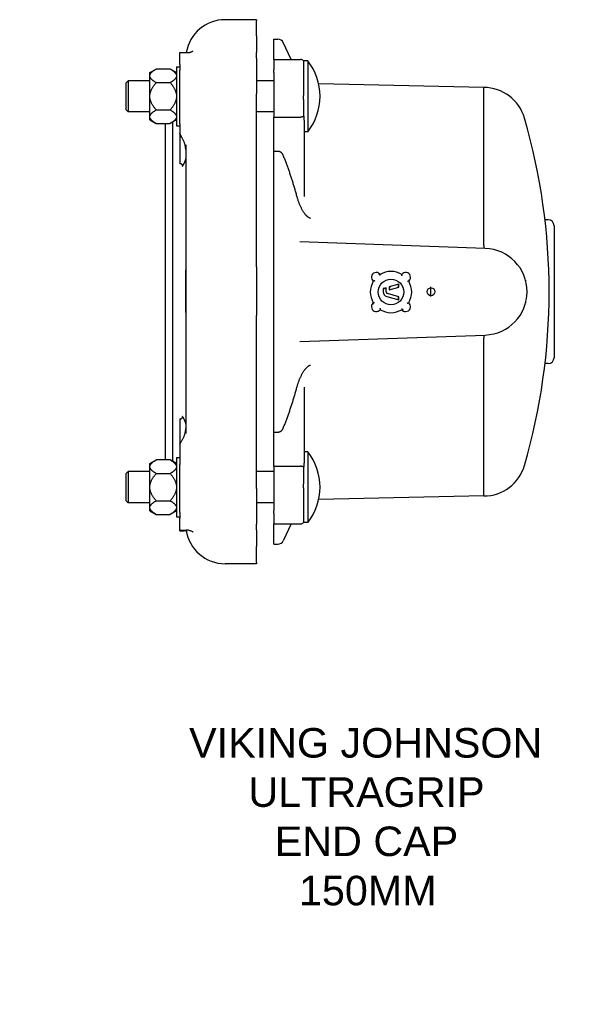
# Model space of a CAD drawing. Header units: millimetres. Extents: x 682 to 4984, y -248 to 588.
# Tile 2 of 4: x 964 to 1246, y -248 to 252. Entities that reach past the tile are written whole.
import ezdxf

# ---------------------------------------------------------------- set-up
doc = ezdxf.new("R2010")
doc.units = ezdxf.units.MM
for name, color, linetype in [('DETAIL', 2, 'Continuous'), ('ORIGIN', 6, 'Continuous'), ('TEXT', 7, 'Continuous')]:
    doc.layers.add(name, color=color, linetype=linetype)
doc.styles.add('fastrack', font='ARIAL.TTF')

msp = doc.modelspace()

# ---------------------------------------------------------------- linework, layer by layer
at = {"layer": 'DETAIL'}
for p, q in [((1084.11, 252.16), (1068.11, 252.16)), ((1084.11, 252.16), (1084.11, 251.63)), ((1084.11, 243.9), (1084.11, 251.63)), ((1084.11, 243.9), (1084.11, 235.44)), ((1092.92, 231.96), (1092.92, 242.22)), ((1092.92, 242.22), (1094.92, 242.22)), ((1101.61, 231.96), (1097.64, 240.49)), ((1045.11, 229.4), (1045.11, 235.48)), ((1045.11, 235.48), (1049.22, 235.48)), ((1084.11, 232.62), (1084.11, 235.44)), ((1084.11, 232.62), (1084.11, 214.48)), ((1092.92, 231.96), (1092.92, 226.69)), ((1092.92, 231.96), (1106.42, 231.96)), ((1107.92, 231.25), (1107.92, 213.63)), ((1110.12, 231.25), (1107.94, 231.25)), ((1110.12, 231.25), (1110.12, 195.25)), ((1029.92, 225.26), (1033.12, 227.1)), ((1029.92, 223.86), (1029.92, 225.26)), ((1040.22, 227.1), (1033.12, 227.1)), ((1043.42, 225.26), (1040.22, 227.1)), ((1043.42, 228.25), (1043.42, 198.25)), ((1043.42, 228.25), (1045.11, 228.25)), ((1045.11, 229.4), (1045.11, 226.57)), ((1045.11, 199.25), (1045.11, 226.57)), ((1092.92, 225.28), (1092.92, 226.69)), ((1092.92, 225.28), (1092.92, 202.66)), ((1017.92, 220.15), (1018.92, 221.15)), ((1017.92, 206.35), (1017.92, 220.15)), ((1018.92, 221.15), (1018.92, 205.35)), ((1029.92, 221.15), (1018.92, 221.15)), ((1029.92, 223.42), (1029.92, 223.86)), ((1029.92, 213.69), (1029.92, 223.42)), ((1033.12, 220.18), (1040.22, 220.18)), ((1092.92, 221.15), (1084.11, 221.15)), ((1199.42, 217.72), (1115.63, 219.54)), ((1199.42, 137.55), (1199.42, 217.72)), ((1029.92, 212.82), (1029.92, 213.69)), ((1029.92, 203.09), (1029.92, 212.82)), ((1084.11, 126.69), (1084.11, 214.48)), ((1017.92, 206.35), (1018.92, 205.35)), ((1029.92, 205.35), (1018.92, 205.35)), ((1033.12, 206.33), (1040.22, 206.33)), ((1092.92, 205.35), (1084.11, 205.35)), ((1029.92, 202.65), (1029.92, 203.09)), ((1029.92, 201.25), (1029.92, 202.65)), ((1029.92, 201.25), (1033.12, 199.4)), ((1043.42, 201.25), (1040.22, 199.4)), ((1041.43, 200.1), (1041.43, 27.89)), ((1092.92, 202.66), (1106.42, 202.66)), ((1092.92, 185.26), (1092.92, 202.66)), ((1033.12, 199.4), (1040.22, 199.4)), ((1037.61, 199.4), (1037.61, 28.58)), ((1043.42, 198.25), (1045.11, 198.25)), ((1045.11, 199.25), (1045.11, 194.51)), ((1108.42, 162.43), (1108.42, 199.59)), ((1110.12, 195.25), (1108.42, 195.25)), ((1045.11, 194.51), (1045.11, 178.98)), ((1048.11, 188.65), (1048.11, 148.28)), ((1094.92, 185.26), (1092.92, 185.26)), ((1092.92, 42.73), (1092.92, 185.26)), ((1045.2, 178.98), (1045.11, 178.98)), ((1232.12, 150.49), (1230.5, 150.49)), ((1048.11, 147.31), (1048.11, 81.18)), ((1235.12, 147.49), (1235.12, 80.49)), ((1200.19, 135.98), (1106.09, 139.27)), ((1048.25, 103.44), (1048.25, 125.06)), ((1084.11, 126.69), (1084.11, 101.89)), ((1146.86, 122.82), (1146.6, 123.09)), ((1149.82, 116.02), (1148.32, 115.6)), ((1148.32, 115.6), (1148.82, 115.22)), ((1148.32, 115.6), (1148.32, 113.99)), ((1149.82, 116.02), (1149.32, 115.36)), ((1149.82, 113.99), (1149.82, 116.02)), ((1156.32, 117.84), (1151.32, 116.44)), ((1151.32, 116.44), (1151.82, 116.06)), ((1151.32, 116.44), (1151.32, 114.88)), ((1151.32, 114.88), (1156.32, 116.28)), ((1151.32, 114.88), (1151.82, 115.54)), ((1156.32, 117.84), (1155.82, 117.18)), ((1156.32, 116.28), (1155.82, 116.66)), ((1156.32, 116.28), (1156.32, 117.84)), ((1161.29, 119.31), (1161.57, 119.57)), ((1220.77, 119.31), (1220.77, 119.3)), ((1150.14, 111.58), (1156.32, 109.85)), ((1156.32, 111.41), (1150.55, 113.03)), ((1156.32, 111.41), (1155.82, 111.03)), ((1156.32, 109.85), (1155.82, 110.51)), ((1156.32, 109.85), (1156.32, 111.41)), ((1143.35, 108.39), (1143.05, 108.11)), ((1220.77, 108.69), (1220.77, 108.68)), ((1084.11, 14.06), (1084.11, 101.89)), ((1157.78, 104.88), (1158.06, 104.57)), ((1106.09, 88.72), (1200.19, 92.01)), ((1199.42, 10.27), (1199.42, 90.43)), ((1048.11, 80.2), (1048.11, 41.94)), ((1232.12, 77.49), (1230.5, 77.49)), ((1108.42, 28.4), (1108.42, 65.56)), ((1045.2, 49.42), (1045.11, 49.42)), ((1045.11, 49.42), (1045.11, 36.6)), ((1092.92, 42.73), (1094.92, 42.73)), ((1092.92, 25.33), (1092.92, 42.73)), ((1045.11, 36.6), (1045.11, 26.23)), ((1110.12, 32.73), (1108.42, 32.73)), ((1110.12, 32.73), (1110.12, -3.27)), ((1029.92, 26.74), (1033.12, 28.58)), ((1029.92, 25.34), (1029.92, 26.74)), ((1029.92, 24.9), (1029.92, 25.34)), ((1040.22, 28.58), (1033.12, 28.58)), ((1043.42, 26.74), (1040.22, 28.58)), ((1043.42, 29.73), (1043.42, -0.27)), ((1043.42, 29.73), (1045.11, 29.73)), ((1045.11, 1.91), (1045.11, 26.23)), ((1092.92, 25.33), (1106.42, 25.33)), ((1092.92, 25.33), (1092.92, 2.71)), ((1017.92, 21.63), (1018.92, 22.63)), ((1017.92, 7.83), (1017.92, 21.63)), ((1029.92, 22.63), (1018.92, 22.63)), ((1018.92, 22.63), (1018.92, 6.83)), ((1029.92, 15.17), (1029.92, 24.9)), ((1033.12, 21.66), (1040.22, 21.66)), ((1092.92, 22.63), (1084.11, 22.63)), ((1029.92, 14.3), (1029.92, 15.17)), ((1029.92, 4.57), (1029.92, 14.3)), ((1084.11, 14.06), (1084.11, -4.11)), ((1107.92, 14.36), (1107.92, -3.26)), ((1199.42, 10.27), (1115.63, 8.45)), ((1017.92, 7.83), (1018.92, 6.83)), ((1029.92, 6.83), (1018.92, 6.83)), ((1033.12, 7.81), (1040.22, 7.81)), ((1092.92, 6.83), (1084.11, 6.83)), ((1029.92, 4.13), (1029.92, 4.57)), ((1029.92, 2.73), (1029.92, 4.13)), ((1029.92, 2.73), (1033.12, 0.88)), ((1033.12, 0.88), (1040.22, 0.88)), ((1043.42, 2.73), (1040.22, 0.88)), ((1045.11, 1.91), (1045.11, -0.93)), ((1092.92, 1.3), (1092.92, 2.71)), ((1092.92, 1.3), (1092.92, -3.97)), ((1043.42, -0.27), (1045.11, -0.27)), ((1045.11, -7.07), (1045.11, -0.93)), ((1084.11, -6.95), (1084.11, -4.11)), ((1092.92, -3.97), (1106.42, -3.97)), ((1092.92, -14.23), (1092.92, -3.97)), ((1101.61, -3.97), (1097.64, -12.5)), ((1110.12, -3.27), (1107.94, -3.27)), ((1045.11, -7.49), (1045.11, -7.07)), ((1045.11, -7.07), (1048.31, -7.07)), ((1045.11, -7.49), (1047.26, -7.49)), ((1084.11, -6.95), (1084.11, -15.48)), ((1092.92, -14.23), (1094.92, -14.23)), ((1084.11, -23.58), (1084.11, -15.48)), ((1084.11, -24.17), (1068.11, -24.17)), ((1084.11, -23.58), (1084.11, -24.17))]:
    msp.add_line(p, q, dxfattribs=at)
at = {"layer": 'DETAIL', "flags": 128}
for points in [[(1049.22, 235.48), (1049.54, 235.49), (1049.85, 235.52), (1050.14, 235.57), (1050.42, 235.63), (1050.68, 235.71), (1050.91, 235.79), (1051.11, 235.87), (1051.28, 235.95), (1051.42, 236.03), (1051.53, 236.09), (1051.62, 236.15), (1051.68, 236.19), (1051.76, 236.24), (1051.78, 236.26)], [(1107.92, 231.25), (1107.92, 231.25), (1107.92, 231.25), (1107.92, 231.25), (1107.92, 231.25), (1107.93, 231.25), (1107.93, 231.25), (1107.93, 231.25), (1107.93, 231.25), (1107.93, 231.25), (1107.93, 231.25), (1107.93, 231.25), (1107.93, 231.25), (1107.93, 231.25), (1107.93, 231.25), (1107.93, 231.25), (1107.93, 231.25), (1107.93, 231.25), (1107.93, 231.25), (1107.93, 231.25), (1107.93, 231.25), (1107.93, 231.25), (1107.93, 231.25), (1107.94, 231.25), (1107.94, 231.25)], [(1029.92, 223.86), (1029.94, 223.99), (1029.97, 224.12), (1030.01, 224.25), (1030.06, 224.38), (1030.12, 224.51), (1030.19, 224.64), (1030.27, 224.77), (1030.36, 224.9), (1030.46, 225.03), (1030.56, 225.16), (1030.68, 225.29), (1030.81, 225.42), (1030.94, 225.56), (1031.09, 225.69), (1031.24, 225.83), (1031.41, 225.96), (1031.59, 226.1), (1031.77, 226.24), (1031.97, 226.38), (1032.18, 226.52), (1032.4, 226.66), (1032.63, 226.81), (1032.87, 226.96), (1033.12, 227.1)], [(1040.22, 227.1), (1040.48, 226.96), (1040.72, 226.81), (1040.95, 226.66), (1041.17, 226.52), (1041.37, 226.38), (1041.57, 226.24), (1041.76, 226.1), (1041.93, 225.96), (1042.1, 225.83), (1042.26, 225.69), (1042.4, 225.56), (1042.54, 225.42), (1042.66, 225.29), (1042.78, 225.16), (1042.89, 225.03), (1042.99, 224.9), (1043.07, 224.77), (1043.15, 224.64), (1043.22, 224.51), (1043.28, 224.38), (1043.33, 224.25), (1043.37, 224.12), (1043.4, 223.99), (1043.42, 223.86)], [(1033.12, 220.18), (1032.87, 220.33), (1032.63, 220.48), (1032.4, 220.62), (1032.18, 220.76), (1031.97, 220.9), (1031.77, 221.04), (1031.59, 221.18), (1031.41, 221.32), (1031.24, 221.46), (1031.09, 221.59), (1030.94, 221.73), (1030.81, 221.86), (1030.68, 221.99), (1030.56, 222.12), (1030.46, 222.26), (1030.36, 222.39), (1030.27, 222.52), (1030.19, 222.65), (1030.12, 222.78), (1030.06, 222.91), (1030.01, 223.03), (1029.97, 223.16), (1029.94, 223.29), (1029.92, 223.42)], [(1029.92, 213.69), (1029.94, 213.95), (1029.97, 214.21), (1030.01, 214.47), (1030.06, 214.73), (1030.12, 214.99), (1030.19, 215.25), (1030.27, 215.51), (1030.36, 215.77), (1030.46, 216.03), (1030.56, 216.29), (1030.68, 216.55), (1030.81, 216.82), (1030.94, 217.09), (1031.09, 217.35), (1031.24, 217.62), (1031.41, 217.9), (1031.59, 218.17), (1031.77, 218.45), (1031.97, 218.73), (1032.18, 219.01), (1032.4, 219.3), (1032.63, 219.59), (1032.87, 219.88), (1033.12, 220.18)], [(1043.42, 223.42), (1043.4, 223.29), (1043.37, 223.16), (1043.33, 223.03), (1043.28, 222.91), (1043.22, 222.78), (1043.15, 222.65), (1043.07, 222.52), (1042.99, 222.39), (1042.89, 222.26), (1042.78, 222.12), (1042.66, 221.99), (1042.54, 221.86), (1042.4, 221.73), (1042.26, 221.59), (1042.1, 221.46), (1041.93, 221.32), (1041.76, 221.18), (1041.57, 221.04), (1041.37, 220.9), (1041.17, 220.76), (1040.95, 220.62), (1040.72, 220.48), (1040.48, 220.33), (1040.22, 220.18)], [(1040.22, 220.18), (1040.48, 219.88), (1040.72, 219.59), (1040.95, 219.3), (1041.17, 219.01), (1041.37, 218.73), (1041.57, 218.45), (1041.76, 218.17), (1041.93, 217.9), (1042.1, 217.62), (1042.26, 217.35), (1042.4, 217.09), (1042.54, 216.82), (1042.66, 216.55), (1042.78, 216.29), (1042.89, 216.03), (1042.99, 215.77), (1043.07, 215.51), (1043.15, 215.25), (1043.22, 214.99), (1043.28, 214.73), (1043.33, 214.47), (1043.37, 214.21), (1043.4, 213.95), (1043.42, 213.69)], [(1033.12, 206.33), (1032.87, 206.63), (1032.63, 206.92), (1032.4, 207.21), (1032.18, 207.5), (1031.97, 207.78), (1031.77, 208.06), (1031.59, 208.34), (1031.41, 208.61), (1031.24, 208.89), (1031.09, 209.16), (1030.94, 209.42), (1030.81, 209.69), (1030.68, 209.96), (1030.56, 210.22), (1030.46, 210.48), (1030.36, 210.74), (1030.27, 211), (1030.19, 211.26), (1030.12, 211.52), (1030.06, 211.78), (1030.01, 212.04), (1029.97, 212.3), (1029.94, 212.56), (1029.92, 212.82)], [(1043.42, 212.82), (1043.4, 212.56), (1043.37, 212.3), (1043.33, 212.04), (1043.28, 211.78), (1043.22, 211.52), (1043.15, 211.26), (1043.07, 211), (1042.99, 210.74), (1042.89, 210.48), (1042.78, 210.22), (1042.66, 209.96), (1042.54, 209.69), (1042.4, 209.42), (1042.26, 209.16), (1042.1, 208.89), (1041.93, 208.61), (1041.76, 208.34), (1041.57, 208.06), (1041.37, 207.78), (1041.17, 207.5), (1040.95, 207.21), (1040.72, 206.92), (1040.48, 206.63), (1040.22, 206.33)], [(1108.14, 203.18), (1108.14, 203.56), (1108.14, 203.95), (1108.13, 204.35), (1108.13, 204.76), (1108.12, 205.17), (1108.12, 205.58), (1108.11, 206), (1108.1, 206.43), (1108.1, 206.86), (1108.09, 207.29), (1108.08, 207.73), (1108.07, 208.17), (1108.06, 208.61), (1108.05, 209.06), (1108.04, 209.51), (1108.03, 209.96), (1108.02, 210.41), (1108.01, 210.87), (1108, 211.33), (1107.98, 211.79), (1107.97, 212.25), (1107.95, 212.71), (1107.94, 213.17), (1107.92, 213.63)], [(1029.92, 203.09), (1029.94, 203.22), (1029.97, 203.35), (1030.01, 203.47), (1030.06, 203.6), (1030.12, 203.73), (1030.19, 203.86), (1030.27, 203.99), (1030.36, 204.12), (1030.46, 204.25), (1030.56, 204.39), (1030.68, 204.52), (1030.81, 204.65), (1030.94, 204.78), (1031.09, 204.92), (1031.24, 205.05), (1031.41, 205.19), (1031.59, 205.33), (1031.77, 205.46), (1031.97, 205.61), (1032.18, 205.75), (1032.4, 205.89), (1032.63, 206.03), (1032.87, 206.18), (1033.12, 206.33)], [(1040.22, 206.33), (1040.48, 206.18), (1040.72, 206.03), (1040.95, 205.89), (1041.17, 205.75), (1041.37, 205.61), (1041.57, 205.46), (1041.76, 205.33), (1041.93, 205.19), (1042.1, 205.05), (1042.26, 204.92), (1042.4, 204.78), (1042.54, 204.65), (1042.66, 204.52), (1042.78, 204.39), (1042.89, 204.25), (1042.99, 204.12), (1043.07, 203.99), (1043.15, 203.86), (1043.22, 203.73), (1043.28, 203.6), (1043.33, 203.47), (1043.37, 203.35), (1043.4, 203.22), (1043.42, 203.09)], [(1033.12, 199.4), (1032.87, 199.55), (1032.63, 199.7), (1032.4, 199.85), (1032.18, 199.99), (1031.97, 200.13), (1031.77, 200.27), (1031.59, 200.41), (1031.41, 200.55), (1031.24, 200.68), (1031.09, 200.82), (1030.94, 200.95), (1030.81, 201.09), (1030.68, 201.22), (1030.56, 201.35), (1030.46, 201.48), (1030.36, 201.61), (1030.27, 201.74), (1030.19, 201.87), (1030.12, 202), (1030.06, 202.13), (1030.01, 202.26), (1029.97, 202.39), (1029.94, 202.52), (1029.92, 202.65)], [(1043.42, 202.65), (1043.4, 202.52), (1043.37, 202.39), (1043.33, 202.26), (1043.28, 202.13), (1043.22, 202), (1043.15, 201.87), (1043.07, 201.74), (1042.99, 201.61), (1042.89, 201.48), (1042.78, 201.35), (1042.66, 201.22), (1042.54, 201.09), (1042.4, 200.95), (1042.26, 200.82), (1042.1, 200.68), (1041.93, 200.55), (1041.76, 200.41), (1041.57, 200.27), (1041.37, 200.13), (1041.17, 199.99), (1040.95, 199.85), (1040.72, 199.7), (1040.48, 199.55), (1040.22, 199.4)], [(1108.14, 203.18), (1108.1, 203.14), (1108.05, 203.1), (1108, 203.06), (1107.94, 203.03), (1107.88, 202.99), (1107.82, 202.96), (1107.76, 202.93), (1107.7, 202.9), (1107.63, 202.87), (1107.56, 202.85), (1107.49, 202.82), (1107.41, 202.8), (1107.34, 202.78), (1107.26, 202.76), (1107.18, 202.74), (1107.1, 202.72), (1107.02, 202.71), (1106.93, 202.69), (1106.85, 202.68), (1106.77, 202.67), (1106.68, 202.67), (1106.59, 202.66), (1106.51, 202.66), (1106.42, 202.66)], [(1108.42, 199.59), (1108.42, 199.71), (1108.42, 199.83), (1108.41, 199.96), (1108.41, 200.09), (1108.4, 200.22), (1108.39, 200.35), (1108.38, 200.49), (1108.36, 200.63), (1108.35, 200.77), (1108.34, 200.92), (1108.32, 201.06), (1108.31, 201.21), (1108.29, 201.37), (1108.27, 201.52), (1108.26, 201.68), (1108.24, 201.84), (1108.23, 202), (1108.21, 202.16), (1108.2, 202.33), (1108.18, 202.5), (1108.17, 202.66), (1108.16, 202.83), (1108.15, 203.01), (1108.14, 203.18)], [(1046.3, 192.09), (1046.25, 192.19), (1046.2, 192.28), (1046.14, 192.38), (1046.09, 192.47), (1046.04, 192.57), (1045.99, 192.67), (1045.94, 192.76), (1045.89, 192.86), (1045.84, 192.96), (1045.79, 193.06), (1045.74, 193.16), (1045.69, 193.26), (1045.64, 193.36), (1045.59, 193.46), (1045.54, 193.57), (1045.5, 193.67), (1045.45, 193.77), (1045.4, 193.88), (1045.35, 193.98), (1045.3, 194.08), (1045.26, 194.19), (1045.21, 194.3), (1045.16, 194.4), (1045.11, 194.51)], [(1048.11, 186.22), (1048.11, 186.47), (1048.1, 186.71), (1048.08, 186.95), (1048.05, 187.19), (1048.02, 187.44), (1047.98, 187.68), (1047.93, 187.93), (1047.88, 188.17), (1047.82, 188.42), (1047.75, 188.66), (1047.68, 188.91), (1047.6, 189.15), (1047.52, 189.4), (1047.43, 189.64), (1047.34, 189.89), (1047.24, 190.14), (1047.13, 190.38), (1047.03, 190.63), (1046.91, 190.87), (1046.8, 191.12), (1046.68, 191.36), (1046.56, 191.61), (1046.43, 191.85), (1046.3, 192.09)], [(1097.64, 183.25), (1097.58, 183.38), (1097.52, 183.51), (1097.45, 183.64), (1097.38, 183.77), (1097.3, 183.9), (1097.22, 184.02), (1097.13, 184.14), (1097.03, 184.25), (1096.93, 184.36), (1096.83, 184.47), (1096.72, 184.57), (1096.6, 184.66), (1096.48, 184.75), (1096.36, 184.83), (1096.23, 184.91), (1096.09, 184.98), (1095.96, 185.04), (1095.82, 185.1), (1095.67, 185.15), (1095.52, 185.19), (1095.37, 185.22), (1095.22, 185.24), (1095.07, 185.25), (1094.92, 185.26)], [(1048.11, 181.67), (1048.09, 181.56), (1048.06, 181.44), (1048.03, 181.33), (1047.99, 181.21), (1047.96, 181.09), (1047.93, 180.98), (1047.89, 180.86), (1047.85, 180.75), (1047.82, 180.63), (1047.78, 180.52), (1047.73, 180.41), (1047.69, 180.29), (1047.65, 180.18), (1047.61, 180.07), (1047.56, 179.96), (1047.51, 179.85), (1047.47, 179.74), (1047.42, 179.63), (1047.37, 179.52), (1047.32, 179.41), (1047.27, 179.3), (1047.21, 179.19), (1047.16, 179.09), (1047.11, 178.98)], [(1104.69, 162.09), (1104.56, 162.57), (1104.43, 163.06), (1104.3, 163.54), (1104.16, 164.03), (1104.03, 164.51), (1103.89, 164.99), (1103.75, 165.48), (1103.61, 165.96), (1103.47, 166.44), (1103.33, 166.92), (1103.18, 167.4), (1103.04, 167.88), (1102.89, 168.36), (1102.74, 168.83), (1102.59, 169.31), (1102.44, 169.79), (1102.29, 170.26), (1102.14, 170.74), (1101.99, 171.21), (1101.83, 171.69), (1101.68, 172.16), (1101.52, 172.63), (1101.36, 173.1), (1101.2, 173.57), (1101.04, 174.04), (1100.88, 174.51), (1100.72, 174.98), (1100.55, 175.45), (1100.39, 175.91), (1100.22, 176.38), (1100.06, 176.84), (1099.89, 177.31), (1099.72, 177.77), (1099.55, 178.23), (1099.38, 178.69), (1099.21, 179.15), (1099.04, 179.61), (1098.87, 180.07), (1098.69, 180.53), (1098.52, 180.98), (1098.35, 181.44), (1098.17, 181.89), (1097.99, 182.34), (1097.82, 182.79), (1097.64, 183.25)], [(1046.34, 177.7), (1046.38, 177.77), (1046.41, 177.84), (1046.44, 177.92), (1046.46, 177.99), (1046.46, 178.07), (1046.46, 178.14), (1046.45, 178.22), (1046.43, 178.29), (1046.4, 178.36), (1046.37, 178.43), (1046.32, 178.5), (1046.27, 178.57), (1046.21, 178.63), (1046.14, 178.69), (1046.07, 178.74), (1045.99, 178.79), (1045.9, 178.83), (1045.81, 178.87), (1045.71, 178.91), (1045.62, 178.93), (1045.51, 178.95), (1045.41, 178.97), (1045.3, 178.98), (1045.2, 178.98)], [(1047.11, 178.98), (1047.08, 178.93), (1047.05, 178.87), (1047.02, 178.82), (1046.99, 178.77), (1046.96, 178.71), (1046.93, 178.66), (1046.9, 178.61), (1046.87, 178.55), (1046.84, 178.5), (1046.81, 178.45), (1046.78, 178.4), (1046.75, 178.34), (1046.72, 178.29), (1046.68, 178.24), (1046.65, 178.18), (1046.62, 178.13), (1046.58, 178.08), (1046.55, 178.02), (1046.52, 177.97), (1046.48, 177.92), (1046.45, 177.86), (1046.41, 177.81), (1046.38, 177.76), (1046.34, 177.7)], [(1108.14, 154.2), (1107.97, 154.47), (1107.8, 154.74), (1107.63, 155.02), (1107.46, 155.31), (1107.29, 155.6), (1107.13, 155.9), (1106.97, 156.2), (1106.81, 156.51), (1106.65, 156.82), (1106.49, 157.15), (1106.34, 157.47), (1106.19, 157.8), (1106.05, 158.14), (1105.91, 158.48), (1105.77, 158.82), (1105.63, 159.17), (1105.5, 159.52), (1105.37, 159.88), (1105.25, 160.24), (1105.13, 160.6), (1105.02, 160.97), (1104.9, 161.34), (1104.8, 161.71), (1104.69, 162.09)], [(1111.53, 151.25), (1111.37, 151.29), (1111.21, 151.34), (1111.06, 151.4), (1110.91, 151.47), (1110.76, 151.54), (1110.61, 151.63), (1110.47, 151.71), (1110.33, 151.81), (1110.19, 151.91), (1110.06, 152.01), (1109.92, 152.13), (1109.79, 152.24), (1109.65, 152.37), (1109.51, 152.5), (1109.38, 152.64), (1109.24, 152.79), (1109.1, 152.94), (1108.96, 153.1), (1108.83, 153.27), (1108.69, 153.44), (1108.55, 153.62), (1108.42, 153.81), (1108.28, 154), (1108.14, 154.2)], [(1048.11, 148.28), (1048.11, 148.24), (1048.11, 148.2), (1048.11, 148.16), (1048.11, 148.12), (1048.11, 148.08), (1048.11, 148.04), (1048.11, 148), (1048.11, 147.96), (1048.11, 147.92), (1048.11, 147.88), (1048.11, 147.84), (1048.11, 147.8), (1048.11, 147.76), (1048.11, 147.71), (1048.11, 147.67), (1048.11, 147.63), (1048.11, 147.59), (1048.11, 147.55), (1048.11, 147.51), (1048.11, 147.47), (1048.11, 147.43), (1048.11, 147.39), (1048.11, 147.35), (1048.11, 147.31)], [(1048.11, 147.31), (1048.12, 146.81), (1048.12, 146.31), (1048.12, 145.81), (1048.12, 145.31), (1048.12, 144.81), (1048.13, 144.31), (1048.13, 143.81), (1048.13, 143.31), (1048.14, 142.81), (1048.14, 142.31), (1048.15, 141.81), (1048.15, 141.31), (1048.15, 140.81), (1048.16, 140.31), (1048.16, 139.8), (1048.17, 139.3), (1048.17, 138.8), (1048.18, 138.3), (1048.18, 137.8), (1048.19, 137.3), (1048.19, 136.8), (1048.19, 136.3), (1048.2, 135.8), (1048.2, 135.31), (1048.21, 134.81), (1048.21, 134.31), (1048.21, 133.81), (1048.22, 133.32), (1048.22, 132.82), (1048.22, 132.33), (1048.23, 131.84), (1048.23, 131.35), (1048.23, 130.85), (1048.24, 130.36), (1048.24, 129.88), (1048.24, 129.39), (1048.24, 128.9), (1048.24, 128.42), (1048.24, 127.93), (1048.25, 127.45), (1048.25, 126.97), (1048.25, 126.49), (1048.25, 126.01), (1048.25, 125.54), (1048.25, 125.06)], [(1199.42, 137.55), (1199.42, 137.45), (1199.41, 137.34), (1199.41, 137.24), (1199.41, 137.13), (1199.4, 137.04), (1199.4, 136.94), (1199.4, 136.85), (1199.4, 136.76), (1199.39, 136.67), (1199.39, 136.59), (1199.39, 136.52), (1199.39, 136.44), (1199.38, 136.38), (1199.38, 136.31), (1199.38, 136.26), (1199.38, 136.21), (1199.38, 136.16), (1199.38, 136.12), (1199.38, 136.09), (1199.37, 136.06), (1199.37, 136.04), (1199.37, 136.02), (1199.37, 136.01), (1199.37, 136.01)], [(1199.42, 137.55), (1199.42, 137.55), (1199.42, 137.55), (1199.42, 137.55), (1199.42, 137.55), (1199.42, 137.55), (1199.42, 137.55), (1199.42, 137.55), (1199.42, 137.55), (1199.42, 137.55), (1199.42, 137.55), (1199.42, 137.55), (1199.42, 137.55), (1199.42, 137.55), (1199.42, 137.55), (1199.42, 137.55), (1199.42, 137.55), (1199.42, 137.55), (1199.42, 137.55), (1199.42, 137.55), (1199.42, 137.55), (1199.42, 137.55), (1199.42, 137.55), (1199.42, 137.55), (1199.42, 137.55)], [(1146.25, 122.74), (1146.27, 122.76), (1146.3, 122.79), (1146.32, 122.81), (1146.34, 122.83), (1146.36, 122.86), (1146.38, 122.88), (1146.41, 122.9), (1146.43, 122.92), (1146.45, 122.94), (1146.47, 122.96), (1146.48, 122.97), (1146.5, 122.99), (1146.52, 123.01), (1146.53, 123.02), (1146.54, 123.03), (1146.56, 123.05), (1146.57, 123.06), (1146.58, 123.07), (1146.59, 123.08), (1146.59, 123.08), (1146.6, 123.09), (1146.6, 123.09), (1146.6, 123.09), (1146.6, 123.09)], [(1146.77, 122.17), (1146.78, 122.21), (1146.78, 122.24), (1146.79, 122.28), (1146.79, 122.32), (1146.8, 122.36), (1146.8, 122.39), (1146.81, 122.43), (1146.81, 122.46), (1146.82, 122.5), (1146.82, 122.53), (1146.83, 122.57), (1146.83, 122.6), (1146.83, 122.63), (1146.84, 122.66), (1146.84, 122.68), (1146.84, 122.71), (1146.85, 122.73), (1146.85, 122.75), (1146.85, 122.77), (1146.86, 122.79), (1146.86, 122.8), (1146.86, 122.81), (1146.86, 122.81), (1146.86, 122.82)], [(1157.93, 122.12), (1157.92, 122.16), (1157.91, 122.2), (1157.9, 122.24), (1157.89, 122.28), (1157.88, 122.32), (1157.87, 122.35), (1157.86, 122.39), (1157.86, 122.43), (1157.85, 122.47), (1157.84, 122.5), (1157.83, 122.54), (1157.82, 122.57), (1157.82, 122.61), (1157.81, 122.64), (1157.81, 122.67), (1157.8, 122.7), (1157.79, 122.72), (1157.79, 122.75), (1157.79, 122.77), (1157.78, 122.78), (1157.78, 122.8), (1157.78, 122.81), (1157.78, 122.81), (1157.78, 122.82)], [(1144.04, 119.46), (1144, 119.45), (1143.97, 119.44), (1143.93, 119.43), (1143.89, 119.42), (1143.85, 119.41), (1143.81, 119.4), (1143.77, 119.39), (1143.73, 119.38), (1143.7, 119.38), (1143.66, 119.37), (1143.63, 119.36), (1143.59, 119.35), (1143.56, 119.35), (1143.53, 119.34), (1143.5, 119.33), (1143.47, 119.33), (1143.44, 119.32), (1143.42, 119.32), (1143.4, 119.31), (1143.38, 119.31), (1143.37, 119.31), (1143.36, 119.31), (1143.35, 119.31), (1143.35, 119.31)], [(1160.64, 119.39), (1160.68, 119.39), (1160.72, 119.38), (1160.75, 119.38), (1160.79, 119.37), (1160.83, 119.37), (1160.87, 119.36), (1160.9, 119.36), (1160.94, 119.35), (1160.97, 119.35), (1161.01, 119.34), (1161.04, 119.34), (1161.07, 119.34), (1161.1, 119.33), (1161.13, 119.33), (1161.16, 119.32), (1161.18, 119.32), (1161.21, 119.32), (1161.23, 119.31), (1161.24, 119.31), (1161.26, 119.31), (1161.27, 119.31), (1161.28, 119.31), (1161.29, 119.31), (1161.29, 119.31)], [(1161.22, 119.92), (1161.24, 119.9), (1161.26, 119.87), (1161.29, 119.85), (1161.31, 119.83), (1161.33, 119.81), (1161.35, 119.78), (1161.37, 119.76), (1161.39, 119.74), (1161.41, 119.72), (1161.43, 119.7), (1161.45, 119.69), (1161.47, 119.67), (1161.48, 119.65), (1161.5, 119.64), (1161.51, 119.63), (1161.52, 119.61), (1161.53, 119.6), (1161.54, 119.59), (1161.55, 119.58), (1161.56, 119.58), (1161.56, 119.57), (1161.57, 119.57), (1161.57, 119.57), (1161.57, 119.57)], [(1143.41, 107.76), (1143.38, 107.78), (1143.36, 107.8), (1143.34, 107.83), (1143.31, 107.85), (1143.29, 107.87), (1143.27, 107.89), (1143.25, 107.91), (1143.23, 107.93), (1143.21, 107.95), (1143.19, 107.97), (1143.17, 107.99), (1143.15, 108.01), (1143.14, 108.02), (1143.12, 108.04), (1143.11, 108.05), (1143.1, 108.06), (1143.09, 108.07), (1143.08, 108.08), (1143.07, 108.09), (1143.06, 108.1), (1143.06, 108.1), (1143.05, 108.11), (1143.05, 108.11), (1143.05, 108.11)], [(1143.99, 108.3), (1143.96, 108.31), (1143.92, 108.31), (1143.88, 108.32), (1143.84, 108.32), (1143.81, 108.33), (1143.77, 108.33), (1143.73, 108.34), (1143.7, 108.34), (1143.66, 108.35), (1143.63, 108.35), (1143.6, 108.35), (1143.57, 108.36), (1143.54, 108.36), (1143.51, 108.37), (1143.48, 108.37), (1143.45, 108.37), (1143.43, 108.38), (1143.41, 108.38), (1143.39, 108.38), (1143.38, 108.38), (1143.37, 108.39), (1143.36, 108.39), (1143.35, 108.39), (1143.35, 108.39)], [(1146.7, 105.57), (1146.71, 105.53), (1146.72, 105.49), (1146.73, 105.45), (1146.74, 105.42), (1146.75, 105.38), (1146.76, 105.34), (1146.77, 105.3), (1146.78, 105.26), (1146.79, 105.23), (1146.8, 105.19), (1146.81, 105.15), (1146.81, 105.12), (1146.82, 105.09), (1146.83, 105.05), (1146.83, 105.02), (1146.84, 105), (1146.84, 104.97), (1146.85, 104.95), (1146.85, 104.93), (1146.85, 104.91), (1146.86, 104.9), (1146.86, 104.89), (1146.86, 104.88), (1146.86, 104.88)], [(1157.86, 105.52), (1157.86, 105.48), (1157.85, 105.45), (1157.85, 105.41), (1157.84, 105.37), (1157.84, 105.34), (1157.83, 105.3), (1157.83, 105.26), (1157.82, 105.23), (1157.82, 105.19), (1157.82, 105.16), (1157.81, 105.13), (1157.81, 105.09), (1157.8, 105.06), (1157.8, 105.03), (1157.8, 105.01), (1157.79, 104.98), (1157.79, 104.96), (1157.79, 104.94), (1157.78, 104.92), (1157.78, 104.91), (1157.78, 104.89), (1157.78, 104.88), (1157.78, 104.88), (1157.78, 104.88)], [(1160.59, 108.23), (1160.63, 108.24), (1160.67, 108.25), (1160.71, 108.26), (1160.75, 108.27), (1160.79, 108.28), (1160.83, 108.29), (1160.86, 108.3), (1160.9, 108.31), (1160.94, 108.32), (1160.98, 108.33), (1161.01, 108.33), (1161.05, 108.34), (1161.08, 108.35), (1161.11, 108.35), (1161.14, 108.36), (1161.17, 108.37), (1161.19, 108.37), (1161.22, 108.37), (1161.24, 108.38), (1161.26, 108.38), (1161.27, 108.38), (1161.28, 108.39), (1161.29, 108.39), (1161.29, 108.39)], [(1048.25, 103.44), (1048.25, 102.96), (1048.25, 102.49), (1048.25, 102.01), (1048.25, 101.53), (1048.25, 101.05), (1048.24, 100.57), (1048.24, 100.08), (1048.24, 99.6), (1048.24, 99.11), (1048.24, 98.62), (1048.24, 98.13), (1048.23, 97.64), (1048.23, 97.15), (1048.23, 96.66), (1048.22, 96.17), (1048.22, 95.67), (1048.22, 95.18), (1048.21, 94.68), (1048.21, 94.19), (1048.21, 93.69), (1048.2, 93.19), (1048.2, 92.69), (1048.19, 92.19), (1048.19, 91.69), (1048.19, 91.19), (1048.18, 90.69), (1048.18, 90.19), (1048.17, 89.69), (1048.17, 89.19), (1048.16, 88.69), (1048.16, 88.19), (1048.15, 87.68), (1048.15, 87.18), (1048.15, 86.68), (1048.14, 86.18), (1048.14, 85.68), (1048.13, 85.18), (1048.13, 84.68), (1048.13, 84.17), (1048.12, 83.67), (1048.12, 83.17), (1048.12, 82.67), (1048.12, 82.17), (1048.12, 81.68), (1048.11, 81.18)], [(1158.41, 104.93), (1158.39, 104.91), (1158.37, 104.88), (1158.34, 104.86), (1158.32, 104.84), (1158.3, 104.81), (1158.28, 104.79), (1158.26, 104.77), (1158.24, 104.75), (1158.22, 104.73), (1158.2, 104.71), (1158.18, 104.69), (1158.16, 104.68), (1158.15, 104.66), (1158.13, 104.65), (1158.12, 104.63), (1158.11, 104.62), (1158.1, 104.61), (1158.09, 104.6), (1158.08, 104.59), (1158.07, 104.58), (1158.07, 104.58), (1158.06, 104.58), (1158.06, 104.57), (1158.06, 104.57)], [(1199.37, 91.98), (1199.37, 91.98), (1199.37, 91.97), (1199.37, 91.95), (1199.37, 91.93), (1199.38, 91.9), (1199.38, 91.87), (1199.38, 91.83), (1199.38, 91.78), (1199.38, 91.73), (1199.38, 91.68), (1199.38, 91.61), (1199.39, 91.55), (1199.39, 91.47), (1199.39, 91.4), (1199.39, 91.32), (1199.4, 91.23), (1199.4, 91.14), (1199.4, 91.05), (1199.4, 90.95), (1199.41, 90.86), (1199.41, 90.75), (1199.41, 90.65), (1199.42, 90.54), (1199.42, 90.44)], [(1199.42, 90.43), (1199.42, 90.43), (1199.42, 90.43), (1199.42, 90.43), (1199.42, 90.43), (1199.42, 90.43), (1199.42, 90.43), (1199.42, 90.43), (1199.42, 90.43), (1199.42, 90.43), (1199.42, 90.43), (1199.42, 90.43), (1199.42, 90.43), (1199.42, 90.43), (1199.42, 90.43), (1199.42, 90.43), (1199.42, 90.43), (1199.42, 90.43), (1199.42, 90.44), (1199.42, 90.44), (1199.42, 90.44), (1199.42, 90.44), (1199.42, 90.44), (1199.42, 90.44), (1199.42, 90.44)], [(1048.11, 81.18), (1048.11, 81.14), (1048.11, 81.1), (1048.11, 81.05), (1048.11, 81.01), (1048.11, 80.97), (1048.11, 80.93), (1048.11, 80.89), (1048.11, 80.85), (1048.11, 80.81), (1048.11, 80.77), (1048.11, 80.73), (1048.11, 80.69), (1048.11, 80.65), (1048.11, 80.61), (1048.11, 80.57), (1048.11, 80.53), (1048.11, 80.49), (1048.11, 80.44), (1048.11, 80.4), (1048.11, 80.36), (1048.11, 80.32), (1048.11, 80.28), (1048.11, 80.24), (1048.11, 80.2)], [(1108.14, 73.79), (1108.27, 73.97), (1108.4, 74.16), (1108.54, 74.35), (1108.68, 74.53), (1108.82, 74.71), (1108.96, 74.89), (1109.11, 75.06), (1109.27, 75.23), (1109.42, 75.39), (1109.58, 75.55), (1109.73, 75.69), (1109.88, 75.83), (1110.03, 75.95), (1110.18, 76.07), (1110.33, 76.18), (1110.47, 76.28), (1110.62, 76.37), (1110.76, 76.45), (1110.89, 76.52), (1111.03, 76.58), (1111.16, 76.63), (1111.29, 76.68), (1111.41, 76.71), (1111.53, 76.74)], [(1104.69, 65.9), (1104.8, 66.28), (1104.9, 66.65), (1105.02, 67.02), (1105.13, 67.39), (1105.25, 67.75), (1105.37, 68.11), (1105.5, 68.47), (1105.63, 68.82), (1105.77, 69.17), (1105.91, 69.51), (1106.05, 69.85), (1106.19, 70.19), (1106.34, 70.52), (1106.49, 70.84), (1106.65, 71.17), (1106.81, 71.48), (1106.97, 71.79), (1107.13, 72.09), (1107.29, 72.39), (1107.46, 72.68), (1107.63, 72.97), (1107.8, 73.25), (1107.97, 73.52), (1108.14, 73.79)], [(1097.64, 44.74), (1097.82, 45.19), (1097.99, 45.65), (1098.17, 46.1), (1098.35, 46.55), (1098.52, 47.01), (1098.69, 47.46), (1098.87, 47.92), (1099.04, 48.38), (1099.21, 48.84), (1099.38, 49.3), (1099.55, 49.76), (1099.72, 50.22), (1099.89, 50.68), (1100.06, 51.15), (1100.22, 51.61), (1100.39, 52.08), (1100.55, 52.54), (1100.72, 53.01), (1100.88, 53.48), (1101.04, 53.95), (1101.2, 54.42), (1101.36, 54.89), (1101.52, 55.36), (1101.68, 55.83), (1101.83, 56.3), (1101.99, 56.78), (1102.14, 57.25), (1102.29, 57.73), (1102.44, 58.2), (1102.59, 58.68), (1102.74, 59.16), (1102.89, 59.63), (1103.04, 60.11), (1103.18, 60.59), (1103.33, 61.07), (1103.47, 61.55), (1103.61, 62.03), (1103.75, 62.51), (1103.89, 63), (1104.03, 63.48), (1104.16, 63.96), (1104.3, 64.45), (1104.43, 64.93), (1104.56, 65.42), (1104.69, 65.9)], [(1045.2, 49.42), (1045.3, 49.42), (1045.41, 49.43), (1045.51, 49.45), (1045.61, 49.47), (1045.71, 49.5), (1045.81, 49.53), (1045.9, 49.57), (1045.98, 49.61), (1046.07, 49.66), (1046.14, 49.72), (1046.21, 49.77), (1046.27, 49.84), (1046.32, 49.9), (1046.37, 49.97), (1046.4, 50.04), (1046.43, 50.11), (1046.45, 50.18), (1046.46, 50.26), (1046.46, 50.33), (1046.46, 50.41), (1046.44, 50.48), (1046.42, 50.55), (1046.38, 50.63), (1046.34, 50.69)], [(1046.34, 50.69), (1046.38, 50.64), (1046.41, 50.59), (1046.45, 50.54), (1046.48, 50.48), (1046.52, 50.43), (1046.55, 50.38), (1046.58, 50.32), (1046.62, 50.27), (1046.65, 50.22), (1046.68, 50.16), (1046.72, 50.11), (1046.75, 50.06), (1046.78, 50.01), (1046.81, 49.95), (1046.84, 49.9), (1046.87, 49.85), (1046.9, 49.8), (1046.93, 49.74), (1046.96, 49.69), (1046.99, 49.64), (1047.02, 49.58), (1047.05, 49.53), (1047.08, 49.48), (1047.11, 49.42)], [(1047.11, 49.42), (1047.16, 49.32), (1047.21, 49.21), (1047.27, 49.1), (1047.32, 49), (1047.37, 48.89), (1047.42, 48.78), (1047.47, 48.67), (1047.51, 48.56), (1047.56, 48.45), (1047.61, 48.34), (1047.65, 48.23), (1047.69, 48.12), (1047.73, 48), (1047.78, 47.89), (1047.82, 47.78), (1047.85, 47.66), (1047.89, 47.55), (1047.93, 47.43), (1047.96, 47.32), (1047.99, 47.2), (1048.03, 47.09), (1048.06, 46.97), (1048.09, 46.86), (1048.11, 46.74)], [(1045.26, 36.83), (1045.46, 37.14), (1045.66, 37.44), (1045.85, 37.75), (1046.03, 38.05), (1046.21, 38.36), (1046.37, 38.66), (1046.54, 38.96), (1046.69, 39.26), (1046.84, 39.56), (1046.98, 39.86), (1047.12, 40.17), (1047.25, 40.49), (1047.38, 40.82), (1047.5, 41.15), (1047.61, 41.48), (1047.71, 41.81), (1047.81, 42.15), (1047.89, 42.49), (1047.95, 42.82), (1048.01, 43.16), (1048.06, 43.49), (1048.09, 43.82), (1048.11, 44.14), (1048.11, 44.46)], [(1094.92, 42.73), (1095.07, 42.74), (1095.22, 42.75), (1095.38, 42.77), (1095.53, 42.8), (1095.67, 42.84), (1095.82, 42.89), (1095.96, 42.95), (1096.1, 43.01), (1096.23, 43.08), (1096.36, 43.16), (1096.48, 43.24), (1096.6, 43.33), (1096.72, 43.42), (1096.83, 43.52), (1096.93, 43.63), (1097.03, 43.74), (1097.13, 43.85), (1097.22, 43.97), (1097.3, 44.09), (1097.38, 44.22), (1097.45, 44.35), (1097.52, 44.48), (1097.58, 44.61), (1097.64, 44.74)], [(1045.11, 36.6), (1045.12, 36.61), (1045.13, 36.62), (1045.13, 36.63), (1045.14, 36.64), (1045.14, 36.65), (1045.15, 36.66), (1045.16, 36.67), (1045.16, 36.68), (1045.17, 36.69), (1045.18, 36.7), (1045.18, 36.71), (1045.19, 36.72), (1045.19, 36.73), (1045.2, 36.74), (1045.21, 36.75), (1045.21, 36.75), (1045.22, 36.76), (1045.22, 36.77), (1045.23, 36.78), (1045.24, 36.79), (1045.24, 36.8), (1045.25, 36.81), (1045.25, 36.82), (1045.26, 36.83)], [(1029.92, 25.34), (1029.94, 25.47), (1029.97, 25.6), (1030.01, 25.73), (1030.06, 25.86), (1030.12, 25.99), (1030.19, 26.12), (1030.27, 26.25), (1030.36, 26.38), (1030.46, 26.51), (1030.56, 26.64), (1030.68, 26.77), (1030.81, 26.9), (1030.94, 27.04), (1031.09, 27.17), (1031.24, 27.31), (1031.41, 27.44), (1031.59, 27.58), (1031.77, 27.72), (1031.97, 27.86), (1032.18, 28), (1032.4, 28.14), (1032.63, 28.29), (1032.87, 28.44), (1033.12, 28.58)], [(1040.22, 28.58), (1040.48, 28.44), (1040.72, 28.29), (1040.95, 28.14), (1041.17, 28), (1041.37, 27.86), (1041.57, 27.72), (1041.76, 27.58), (1041.93, 27.44), (1042.1, 27.31), (1042.26, 27.17), (1042.4, 27.04), (1042.54, 26.9), (1042.66, 26.77), (1042.78, 26.64), (1042.89, 26.51), (1042.99, 26.38), (1043.07, 26.25), (1043.15, 26.12), (1043.22, 25.99), (1043.28, 25.86), (1043.33, 25.73), (1043.37, 25.6), (1043.4, 25.47), (1043.42, 25.34)], [(1108.14, 24.81), (1108.1, 24.85), (1108.05, 24.89), (1108, 24.93), (1107.94, 24.96), (1107.88, 24.99), (1107.82, 25.03), (1107.76, 25.06), (1107.7, 25.09), (1107.63, 25.12), (1107.56, 25.14), (1107.49, 25.17), (1107.41, 25.19), (1107.34, 25.21), (1107.26, 25.23), (1107.18, 25.25), (1107.1, 25.27), (1107.02, 25.28), (1106.93, 25.3), (1106.85, 25.31), (1106.77, 25.32), (1106.68, 25.32), (1106.59, 25.33), (1106.51, 25.33), (1106.42, 25.33)], [(1108.14, 24.81), (1108.15, 24.98), (1108.16, 25.16), (1108.17, 25.33), (1108.18, 25.49), (1108.2, 25.66), (1108.21, 25.83), (1108.23, 25.99), (1108.24, 26.15), (1108.26, 26.31), (1108.27, 26.47), (1108.29, 26.63), (1108.31, 26.78), (1108.32, 26.93), (1108.34, 27.08), (1108.35, 27.22), (1108.36, 27.36), (1108.38, 27.5), (1108.39, 27.64), (1108.4, 27.77), (1108.41, 27.91), (1108.41, 28.03), (1108.42, 28.16), (1108.42, 28.28), (1108.42, 28.4)], [(1033.12, 21.66), (1032.87, 21.81), (1032.63, 21.95), (1032.4, 22.1), (1032.18, 22.24), (1031.97, 22.38), (1031.77, 22.52), (1031.59, 22.66), (1031.41, 22.8), (1031.24, 22.94), (1031.09, 23.07), (1030.94, 23.21), (1030.81, 23.34), (1030.68, 23.47), (1030.56, 23.6), (1030.46, 23.74), (1030.36, 23.87), (1030.27, 24), (1030.19, 24.13), (1030.12, 24.26), (1030.06, 24.39), (1030.01, 24.51), (1029.97, 24.64), (1029.94, 24.77), (1029.92, 24.9)], [(1029.92, 15.17), (1029.94, 15.43), (1029.97, 15.69), (1030.01, 15.95), (1030.06, 16.21), (1030.12, 16.47), (1030.19, 16.73), (1030.27, 16.99), (1030.36, 17.25), (1030.46, 17.51), (1030.56, 17.77), (1030.68, 18.03), (1030.81, 18.3), (1030.94, 18.57), (1031.09, 18.83), (1031.24, 19.1), (1031.41, 19.38), (1031.59, 19.65), (1031.77, 19.93), (1031.97, 20.21), (1032.18, 20.49), (1032.4, 20.78), (1032.63, 21.07), (1032.87, 21.36), (1033.12, 21.66)], [(1043.42, 24.9), (1043.4, 24.77), (1043.37, 24.64), (1043.33, 24.51), (1043.28, 24.39), (1043.22, 24.26), (1043.15, 24.13), (1043.07, 24), (1042.99, 23.87), (1042.89, 23.74), (1042.78, 23.6), (1042.66, 23.47), (1042.54, 23.34), (1042.4, 23.21), (1042.26, 23.07), (1042.1, 22.94), (1041.93, 22.8), (1041.76, 22.66), (1041.57, 22.52), (1041.37, 22.38), (1041.17, 22.24), (1040.95, 22.1), (1040.72, 21.95), (1040.48, 21.81), (1040.22, 21.66)], [(1040.22, 21.66), (1040.48, 21.36), (1040.72, 21.07), (1040.95, 20.78), (1041.17, 20.49), (1041.37, 20.21), (1041.57, 19.93), (1041.76, 19.65), (1041.93, 19.38), (1042.1, 19.1), (1042.26, 18.83), (1042.4, 18.57), (1042.54, 18.3), (1042.66, 18.03), (1042.78, 17.77), (1042.89, 17.51), (1042.99, 17.25), (1043.07, 16.99), (1043.15, 16.73), (1043.22, 16.47), (1043.28, 16.21), (1043.33, 15.95), (1043.37, 15.69), (1043.4, 15.43), (1043.42, 15.17)], [(1107.92, 14.36), (1107.94, 14.82), (1107.95, 15.28), (1107.97, 15.74), (1107.98, 16.2), (1108, 16.66), (1108.01, 17.12), (1108.02, 17.58), (1108.03, 18.03), (1108.04, 18.48), (1108.05, 18.93), (1108.06, 19.38), (1108.07, 19.82), (1108.08, 20.26), (1108.09, 20.7), (1108.1, 21.14), (1108.1, 21.57), (1108.11, 21.99), (1108.12, 22.41), (1108.12, 22.83), (1108.13, 23.23), (1108.13, 23.64), (1108.14, 24.04), (1108.14, 24.43), (1108.14, 24.81)], [(1033.12, 7.81), (1032.87, 8.11), (1032.63, 8.4), (1032.4, 8.69), (1032.18, 8.98), (1031.97, 9.26), (1031.77, 9.54), (1031.59, 9.82), (1031.41, 10.09), (1031.24, 10.36), (1031.09, 10.64), (1030.94, 10.9), (1030.81, 11.17), (1030.68, 11.44), (1030.56, 11.7), (1030.46, 11.96), (1030.36, 12.22), (1030.27, 12.48), (1030.19, 12.74), (1030.12, 13), (1030.06, 13.26), (1030.01, 13.52), (1029.97, 13.78), (1029.94, 14.04), (1029.92, 14.3)], [(1043.42, 14.3), (1043.4, 14.04), (1043.37, 13.78), (1043.33, 13.52), (1043.28, 13.26), (1043.22, 13), (1043.15, 12.74), (1043.07, 12.48), (1042.99, 12.22), (1042.89, 11.96), (1042.78, 11.7), (1042.66, 11.44), (1042.54, 11.17), (1042.4, 10.9), (1042.26, 10.64), (1042.1, 10.36), (1041.93, 10.09), (1041.76, 9.82), (1041.57, 9.54), (1041.37, 9.26), (1041.17, 8.98), (1040.95, 8.69), (1040.72, 8.4), (1040.48, 8.11), (1040.22, 7.81)], [(1029.92, 4.57), (1029.94, 4.7), (1029.97, 4.83), (1030.01, 4.95), (1030.06, 5.08), (1030.12, 5.21), (1030.19, 5.34), (1030.27, 5.47), (1030.36, 5.6), (1030.46, 5.73), (1030.56, 5.86), (1030.68, 6), (1030.81, 6.13), (1030.94, 6.26), (1031.09, 6.4), (1031.24, 6.53), (1031.41, 6.67), (1031.59, 6.81), (1031.77, 6.94), (1031.97, 7.08), (1032.18, 7.23), (1032.4, 7.37), (1032.63, 7.51), (1032.87, 7.66), (1033.12, 7.81)], [(1040.22, 7.81), (1040.48, 7.66), (1040.72, 7.51), (1040.95, 7.37), (1041.17, 7.23), (1041.37, 7.08), (1041.57, 6.94), (1041.76, 6.81), (1041.93, 6.67), (1042.1, 6.53), (1042.26, 6.4), (1042.4, 6.26), (1042.54, 6.13), (1042.66, 6), (1042.78, 5.86), (1042.89, 5.73), (1042.99, 5.6), (1043.07, 5.47), (1043.15, 5.34), (1043.22, 5.21), (1043.28, 5.08), (1043.33, 4.95), (1043.37, 4.83), (1043.4, 4.7), (1043.42, 4.57)], [(1033.12, 0.88), (1032.87, 1.03), (1032.63, 1.18), (1032.4, 1.32), (1032.18, 1.47), (1031.97, 1.61), (1031.77, 1.75), (1031.59, 1.89), (1031.41, 2.03), (1031.24, 2.16), (1031.09, 2.3), (1030.94, 2.43), (1030.81, 2.57), (1030.68, 2.7), (1030.56, 2.83), (1030.46, 2.96), (1030.36, 3.09), (1030.27, 3.22), (1030.19, 3.35), (1030.12, 3.48), (1030.06, 3.61), (1030.01, 3.74), (1029.97, 3.87), (1029.94, 4), (1029.92, 4.13)], [(1043.42, 4.13), (1043.4, 4), (1043.37, 3.87), (1043.33, 3.74), (1043.28, 3.61), (1043.22, 3.48), (1043.15, 3.35), (1043.07, 3.22), (1042.99, 3.09), (1042.89, 2.96), (1042.78, 2.83), (1042.66, 2.7), (1042.54, 2.57), (1042.4, 2.43), (1042.26, 2.3), (1042.1, 2.16), (1041.93, 2.03), (1041.76, 1.89), (1041.57, 1.75), (1041.37, 1.61), (1041.17, 1.47), (1040.95, 1.32), (1040.72, 1.18), (1040.48, 1.03), (1040.22, 0.88)], [(1107.94, -3.27), (1107.94, -3.27), (1107.93, -3.27), (1107.93, -3.27), (1107.93, -3.27), (1107.93, -3.27), (1107.93, -3.27), (1107.93, -3.27), (1107.93, -3.26), (1107.93, -3.26), (1107.93, -3.26), (1107.93, -3.26), (1107.93, -3.26), (1107.93, -3.26), (1107.93, -3.26), (1107.93, -3.26), (1107.93, -3.26), (1107.93, -3.26), (1107.93, -3.26), (1107.93, -3.26), (1107.92, -3.26), (1107.92, -3.26), (1107.92, -3.26), (1107.92, -3.26), (1107.92, -3.26)], [(1048.4, -7.56), (1047.84, -7.51), (1047.26, -7.49)], [(1051.84, -8.13), (1051.83, -8.12), (1051.81, -8.1), (1051.76, -8.07), (1051.7, -8.03), (1051.6, -7.96), (1051.48, -7.89), (1051.31, -7.8), (1051.11, -7.69), (1050.86, -7.58), (1050.58, -7.47), (1050.25, -7.36), (1049.9, -7.27), (1049.53, -7.18), (1049.13, -7.12), (1048.73, -7.09), (1048.31, -7.07)]]:
    msp.add_lwpolyline(points, dxfattribs=at)
at = {"layer": 'DETAIL'}
msp.add_circle((1152.32, 113.85), 6.5, dxfattribs=at)
for centre, radius, start, end in [((1068.11, 232.16), 20, 90, 170.433), ((1094.92, 239.22), 3, 25, 90), ((1106.42, 229.96), 2, 40.2742, 90), ((1085.55, 212.55), 30.88, 1.3017, 37.2784), ((1199.42, 196.22), 21.5, 16.1844, 90), ((1085.55, 213.96), 30.88, 322.7216, 358.6983), ((916.11, 113.99), 316.5, 343.8156, 16.1844), ((1232.12, 147.49), 3, 0, 90), ((1199.42, 113.99), 22, 272, 88), ((1144.89, 121.27), 2.5, 46.8267, 231.8371), ((1152.32, 113.85), 10.5, 58.6743, 121.3257), ((1159.74, 121.27), 2.5, 316.9764, 141.8371), ((1152.32, 113.85), 10.5, 148.6743, 211.3257), ((1152.32, 113.85), 10.5, 328.6743, 31.3257), ((916.11, 113.99), 304.7, 0.9989, 1.102), ((1150.82, 113.99), 2.5, 180, 254.3305), ((1150.82, 113.99), 1, 180, 254.3305), ((1144.89, 106.42), 2.5, 137.5024, 321.8371), ((1159.74, 106.42), 2.5, 227.7121, 51.8371), ((916.11, 113.99), 304.7, 358.898, 359.0011), ((1152.32, 113.85), 10.5, 238.6743, 301.3257), ((1232.12, 80.49), 3, 270, 0), ((1085.55, 14.03), 30.88, 1.3017, 37.2784), ((1199.42, 31.77), 21.5, 270, 343.8156), ((1085.55, 15.44), 30.88, 322.7216, 358.6983), ((1106.42, -1.97), 2, 270, 319.7258), ((1068.11, -4.17), 20, 188.359, 270), ((1094.92, -11.23), 3, 270, 335)]:
    msp.add_arc(centre, radius, start, end, dxfattribs=at)
at = {"layer": 'ORIGIN'}
msp.add_line((1172.61, 111.49), (1172.61, 116.49), dxfattribs=at)
msp.add_circle((1172.61, 113.99), 2, dxfattribs=at)

# ---------------------------------------------------------------- texts
at = {"layer": 'TEXT', "insert": (833.25, -107.62), "char_height": 15, "width": 610.7018, "attachment_point": 1, "style": 'fastrack'}
msp.add_mtext('\\pi216.6;VIKING JOHNSON\\P\\pi246.67;ULTRAGRIP\\P\\pi260.06;END CAP \\P\\pi272.35;150MM', dxfattribs=at)

doc.saveas('drawing.dxf')
